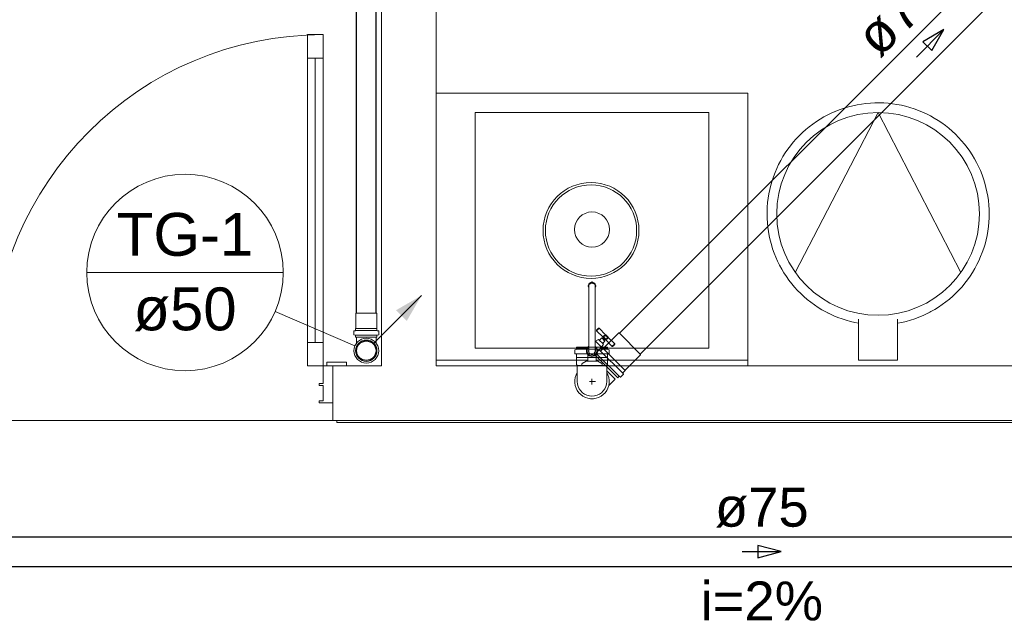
# Model space of a CAD drawing. Header units: millimetres. Extents: x 567 to 934, y -1 to 364.
# Tile 18 of 256: x 595.17 to 600.22, y 41.66 to 44.69. Entities that reach past the tile are written whole.
import ezdxf

# ---------------------------------------------------------------- set-up
doc = ezdxf.new("R2010")
doc.units = ezdxf.units.MM
doc.header["$MEASUREMENT"] = 0
doc.linetypes.add('NULL', pattern=[0])
doc.layers.add('ARQ FINA', color=8, linetype='Continuous')
for name, color, linetype, lineweight in [('Simbolos', 14, 'Continuous', 20), ('Simbolos_int', 14, 'Continuous', 15), ('TQ-Condutos', 14, 'Continuous', 25), ('TQ-Condutos Gordura', 14, 'Continuous', 25), ('TQ-Indicação coluna Gordura', 14, 'Continuous', 13), ('TQ-Sentido conduto', 14, 'Continuous', 30), ('TQ-Sentido conduto Gordura', 14, 'Continuous', 30), ('TQ-Textos conduto', 7, 'Continuous', 9), ('TQ-Textos conduto Gordura', 7, 'Continuous', 9)]:
    doc.layers.add(name, color=color, linetype=linetype, lineweight=lineweight)
doc.styles.add('Arial', font='arial.ttf')

msp = doc.modelspace()

# ---------------------------------------------------------------- hatches: boundary and pattern name
at = {"layer": 'TQ-Condutos Gordura', "linetype": 'Continuous'}
msp.add_hatch(color=41, dxfattribs=at).paths.add_polyline_path([(597.2303, 43.27), (597.1004, 43.195), (597.1553, 43.1401)])

# ---------------------------------------------------------------- linework, layer by layer
at = {"layer": 'ARQ FINA', "lineweight": 5}
for p, q in [((597.0256, 44.829), (597.0256, 42.909)), ((597.3056, 42.909), (597.3056, 44.829)), ((596.6456, 44.609), (596.7256, 44.609)), ((596.6456, 42.909), (596.6456, 44.609)), ((596.7256, 44.609), (596.6456, 44.609)), ((596.6456, 44.609), (596.6456, 44.489)), ((596.7256, 44.609), (596.7256, 42.909)), ((596.7256, 44.489), (596.7256, 44.609)), ((596.6456, 44.489), (596.7256, 44.489)), ((596.6856, 44.489), (596.6856, 43.029)), ((598.9056, 44.309), (597.3056, 44.309)), ((598.9056, 42.939), (598.9056, 44.309)), ((597.5056, 43), (597.5056, 44.209)), ((597.5056, 44.209), (598.7056, 44.209)), ((598.7056, 44.209), (598.7056, 43)), ((598.0867, 43.3209), (598.0867, 43.3188)), ((598.0897, 43.3185), (598.0897, 43.3179)), ((598.1056, 43.3343), (598.103, 43.3341)), ((598.1082, 43.3341), (598.1056, 43.3343)), ((598.1215, 43.3179), (598.1215, 43.3185)), ((598.1245, 43.3188), (598.1245, 43.3209)), ((598.0897, 43.1995), (598.0897, 43.0074)), ((598.1215, 43.0074), (598.1215, 43.1995)), ((598.1425, 43.1027), (598.1387, 43.1027)), ((598.1425, 43.1027), (598.1751, 43.0688)), ((599.4738, 43.1482), (599.4738, 42.939)), ((599.6738, 42.939), (599.6738, 43.1482)), ((598.1291, 43.0931), (598.1291, 43.0893)), ((598.1625, 43.0572), (598.1291, 43.0893)), ((598.1564, 43.0525), (598.1445, 43.0405)), ((598.1564, 43.0525), (598.1721, 43.0368)), ((598.1645, 43.0523), (598.1605, 43.0484)), ((598.162, 43.0548), (598.1743, 43.0425)), ((598.162, 43.0548), (598.1632, 43.0536)), ((598.1645, 43.0523), (598.1719, 43.0449)), ((598.176, 43.0689), (598.1885, 43.0564)), ((598.176, 43.0689), (598.1885, 43.0564)), ((598.1883, 43.0555), (598.2223, 43.0229)), ((596.7256, 43.029), (596.6456, 43.029)), ((596.6456, 43.029), (596.6456, 42.909)), ((596.7256, 42.909), (596.7256, 43.029)), ((598.0817, 43), (597.5056, 43)), ((598.124, 43.0355), (598.1214, 43.0329)), ((598.1397, 43.0453), (598.124, 43.0355)), ((598.124, 43.0355), (598.1551, 43.0044)), ((598.1301, 43), (598.1264, 43)), ((598.1327, 42.982), (598.1551, 43.0044)), ((598.1649, 43.0201), (598.1397, 43.0453)), ((598.7056, 43), (598.1506, 43)), ((598.1551, 43.0044), (598.1649, 43.0201)), ((598.1601, 43.0249), (598.1721, 43.0368)), ((598.168, 43.041), (598.1719, 43.0449)), ((598.1732, 43.0436), (598.1743, 43.0425)), ((598.2089, 43.0095), (598.1768, 43.0429)), ((598.2089, 43.0095), (598.2127, 43.0095)), ((598.2223, 43.0229), (598.2223, 43.0192)), ((598.0836, 42.9749), (598.0836, 42.972)), ((598.0836, 42.9708), (598.0836, 42.9331)), ((598.1276, 42.972), (598.1276, 42.9749)), ((598.1276, 42.9331), (598.1276, 42.9708)), ((598.129, 42.9783), (598.1311, 42.9804)), ((596.7256, 42.909), (596.6456, 42.909)), ((596.6456, 42.909), (596.7256, 42.909)), ((596.7256, 42.819), (596.7256, 42.909)), ((596.7256, 42.909), (596.7756, 42.909)), ((596.7456, 42.929), (596.8456, 42.929)), ((596.7456, 42.909), (596.7456, 42.929)), ((596.8456, 42.909), (596.7456, 42.909)), ((596.7756, 42.909), (596.7756, 42.719)), ((597.0256, 42.909), (596.7756, 42.909)), ((596.7756, 42.909), (596.7756, 42.629)), ((596.8456, 42.929), (596.8456, 42.909)), ((598.084, 42.939), (597.3056, 42.939)), ((598.0531, 42.909), (597.3056, 42.909)), ((598.0534, 42.9177), (598.0531, 42.909)), ((598.0531, 42.909), (598.1581, 42.909)), ((598.0764, 42.9331), (598.0554, 42.9211)), ((598.0764, 42.9331), (598.1348, 42.9331)), ((598.9056, 42.939), (598.1272, 42.939)), ((598.1558, 42.9211), (598.1348, 42.9331)), ((598.1581, 42.909), (598.1578, 42.9177)), ((602.7056, 42.909), (598.1581, 42.909)), ((598.9056, 42.909), (598.9056, 42.939)), ((599.4738, 42.939), (599.6738, 42.939)), ((596.7056, 42.819), (596.7256, 42.819)), ((596.7056, 42.809), (596.7056, 42.819)), ((596.7256, 42.809), (596.7056, 42.809)), ((596.7256, 42.729), (596.7256, 42.809)), ((596.7056, 42.729), (596.7256, 42.729)), ((596.7056, 42.719), (596.7056, 42.729)), ((596.7756, 42.719), (596.7056, 42.719)), ((594.9756, 42.629), (596.7756, 42.629)), ((596.7756, 42.629), (604.1256, 42.629)), ((596.7956, 42.619), (596.7956, 42.629)), ((596.7956, 42.619), (604.057, 42.619))]:
    msp.add_line(p, q, dxfattribs=at)
at = {"layer": 'ARQ FINA', "linetype": 'Continuous', "lineweight": 5}
for p, q in [((599.1491, 43.389), (599.5738, 44.209)), ((599.5738, 44.209), (599.9985, 43.389))]:
    msp.add_line(p, q, dxfattribs=at)
at = {"layer": 'ARQ FINA', "lineweight": 5}
for points in [[(600.1438, 43.689), (600.1433, 43.7118), (600.142, 43.7346), (600.1397, 43.7573), (600.1365, 43.7798), (600.1324, 43.8023), (600.1275, 43.8245), (600.1216, 43.8466), (600.1149, 43.8683), (600.1072, 43.8898), (600.0988, 43.911), (600.0895, 43.9318), (600.0794, 43.9522), (600.0684, 43.9722), (600.0567, 43.9918), (600.0442, 44.0109), (600.031, 44.0294), (600.017, 44.0474), (600.0023, 44.0649), (599.9869, 44.0817), (599.9709, 44.0979), (599.9542, 44.1135), (599.937, 44.1283), (599.9191, 44.1425), (599.9007, 44.156), (599.8818, 44.1687), (599.8623, 44.1806), (599.8424, 44.1917), (599.8221, 44.2021), (599.8014, 44.2116), (599.7803, 44.2203), (599.7589, 44.2281), (599.7372, 44.2351), (599.7152, 44.2412), (599.6931, 44.2464), (599.6707, 44.2507), (599.6481, 44.2542), (599.6255, 44.2567), (599.6027, 44.2583), (599.5799, 44.259), (599.5571, 44.2588), (599.5344, 44.2577), (599.5117, 44.2556), (599.4891, 44.2527), (599.4666, 44.2489), (599.4443, 44.2441), (599.4222, 44.2385), (599.4003, 44.232), (599.3788, 44.2246), (599.3575, 44.2164), (599.3366, 44.2073), (599.316, 44.1974), (599.2959, 44.1867), (599.2762, 44.1752), (599.257, 44.1629), (599.2383, 44.1499), (599.2202, 44.1361), (599.2026, 44.1216), (599.1856, 44.1064), (599.1692, 44.0905), (599.1535, 44.074), (599.1384, 44.0569), (599.124, 44.0392), (599.1104, 44.021), (599.0975, 44.0022), (599.0854, 43.9829), (599.074, 43.9631), (599.0634, 43.9429), (599.0537, 43.9223), (599.0448, 43.9013), (599.0367, 43.88), (599.0295, 43.8583), (599.0232, 43.8364), (599.0177, 43.8143), (599.0132, 43.792), (599.0095, 43.7695), (599.0067, 43.7468), (599.0049, 43.7241), (599.0039, 43.7013), (599.0038, 43.689)], [(599.3489, 44.2127), (599.3366, 44.2073), (599.316, 44.1974), (599.2959, 44.1867), (599.2762, 44.1752), (599.257, 44.1629), (599.2383, 44.1499), (599.2202, 44.1361), (599.2026, 44.1216), (599.1856, 44.1064), (599.1692, 44.0905), (599.1535, 44.074), (599.1384, 44.0569), (599.124, 44.0392), (599.1104, 44.021), (599.0975, 44.0022), (599.0915, 43.9927)], [(599.3489, 44.2127), (599.3366, 44.2073), (599.316, 44.1974), (599.2959, 44.1867), (599.2762, 44.1752), (599.257, 44.1629), (599.2383, 44.1499), (599.2202, 44.1361), (599.2026, 44.1216), (599.1856, 44.1064), (599.1692, 44.0905), (599.1535, 44.074), (599.1384, 44.0569), (599.124, 44.0392), (599.1104, 44.021), (599.0975, 44.0022), (599.0915, 43.9927)], [(599.3489, 44.2127), (599.3366, 44.2073), (599.316, 44.1974), (599.2959, 44.1867), (599.2762, 44.1752), (599.257, 44.1629), (599.2383, 44.1499), (599.2202, 44.1361), (599.2026, 44.1216), (599.1856, 44.1064), (599.1692, 44.0905), (599.1535, 44.074), (599.1384, 44.0569), (599.124, 44.0392), (599.1104, 44.021), (599.0975, 44.0022), (599.0915, 43.9927)], [(600.1438, 43.689), (600.1433, 43.7118), (600.142, 43.7346), (600.1397, 43.7573), (600.1365, 43.7798), (600.1324, 43.8023), (600.1275, 43.8245), (600.1216, 43.8466), (600.1149, 43.8683), (600.1072, 43.8898), (600.0988, 43.911), (600.0895, 43.9318), (600.0794, 43.9522), (600.0684, 43.9722), (600.0567, 43.9918), (600.0442, 44.0109), (600.031, 44.0294), (600.017, 44.0474), (600.0023, 44.0649), (599.9869, 44.0817), (599.9709, 44.0979), (599.9542, 44.1135), (599.937, 44.1283), (599.9191, 44.1425), (599.9007, 44.156), (599.8818, 44.1687), (599.8623, 44.1806), (599.8424, 44.1917), (599.8221, 44.2021), (599.8014, 44.2116), (599.7803, 44.2203), (599.7589, 44.2281), (599.7372, 44.2351), (599.7152, 44.2412), (599.6931, 44.2464), (599.6707, 44.2507), (599.6481, 44.2542), (599.6255, 44.2567), (599.6027, 44.2583), (599.5799, 44.259), (599.5571, 44.2588), (599.5344, 44.2577), (599.5117, 44.2556), (599.4891, 44.2527), (599.4666, 44.2489), (599.4443, 44.2441), (599.4222, 44.2385), (599.4003, 44.232), (599.3788, 44.2246), (599.3575, 44.2164), (599.3504, 44.2133)], [(600.1438, 43.689), (600.1433, 43.7118), (600.142, 43.7346), (600.1397, 43.7573), (600.1365, 43.7798), (600.1324, 43.8023), (600.1275, 43.8245), (600.1216, 43.8466), (600.1149, 43.8683), (600.1072, 43.8898), (600.0988, 43.911), (600.0895, 43.9318), (600.0794, 43.9522), (600.0684, 43.9722), (600.0567, 43.9918), (600.0442, 44.0109), (600.031, 44.0294), (600.017, 44.0474), (600.0023, 44.0649), (599.9869, 44.0817), (599.9709, 44.0979), (599.9542, 44.1135), (599.937, 44.1283), (599.9191, 44.1425), (599.9007, 44.156), (599.8818, 44.1687), (599.8623, 44.1806), (599.8424, 44.1917), (599.8221, 44.2021), (599.8014, 44.2116), (599.7803, 44.2203), (599.7589, 44.2281), (599.7372, 44.2351), (599.7152, 44.2412), (599.6931, 44.2464), (599.6707, 44.2507), (599.6481, 44.2542), (599.6255, 44.2567), (599.6027, 44.2583), (599.5799, 44.259), (599.5571, 44.2588), (599.5344, 44.2577), (599.5117, 44.2556), (599.4891, 44.2527), (599.4666, 44.2489), (599.4443, 44.2441), (599.4222, 44.2385), (599.4003, 44.232), (599.3788, 44.2246), (599.3575, 44.2164), (599.3504, 44.2133)], [(600.1438, 43.689), (600.1433, 43.7118), (600.142, 43.7346), (600.1397, 43.7573), (600.1365, 43.7798), (600.1324, 43.8023), (600.1275, 43.8245), (600.1216, 43.8466), (600.1149, 43.8683), (600.1072, 43.8898), (600.0988, 43.911), (600.0895, 43.9318), (600.0794, 43.9522), (600.0684, 43.9722), (600.0567, 43.9918), (600.0442, 44.0109), (600.031, 44.0294), (600.017, 44.0474), (600.0023, 44.0649), (599.9869, 44.0817), (599.9709, 44.0979), (599.9542, 44.1135), (599.937, 44.1283), (599.9191, 44.1425), (599.9007, 44.156), (599.8818, 44.1687), (599.8623, 44.1806), (599.8424, 44.1917), (599.8221, 44.2021), (599.8014, 44.2116), (599.7803, 44.2203), (599.7589, 44.2281), (599.7372, 44.2351), (599.7152, 44.2412), (599.6931, 44.2464), (599.6707, 44.2507), (599.6481, 44.2542), (599.6255, 44.2567), (599.6027, 44.2583), (599.5799, 44.259), (599.5571, 44.2588), (599.5344, 44.2577), (599.5117, 44.2556), (599.4891, 44.2527), (599.4666, 44.2489), (599.4443, 44.2441), (599.4222, 44.2385), (599.4003, 44.232), (599.3788, 44.2246), (599.3575, 44.2164), (599.3504, 44.2133)], [(599.0906, 43.9912), (599.0854, 43.9829), (599.074, 43.9631), (599.0634, 43.9429), (599.0537, 43.9223), (599.0448, 43.9013), (599.0367, 43.88), (599.0295, 43.8583), (599.0232, 43.8364), (599.0177, 43.8143), (599.0132, 43.792), (599.0095, 43.7695), (599.0067, 43.7468), (599.0049, 43.7241), (599.0039, 43.7013), (599.0038, 43.689)], [(599.0906, 43.9912), (599.0854, 43.9829), (599.074, 43.9631), (599.0634, 43.9429), (599.0537, 43.9223), (599.0448, 43.9013), (599.0367, 43.88), (599.0295, 43.8583), (599.0232, 43.8364), (599.0177, 43.8143), (599.0132, 43.792), (599.0095, 43.7695), (599.0067, 43.7468), (599.0049, 43.7241), (599.0039, 43.7013), (599.0038, 43.689)], [(599.0906, 43.9912), (599.0854, 43.9829), (599.074, 43.9631), (599.0634, 43.9429), (599.0537, 43.9223), (599.0448, 43.9013), (599.0367, 43.88), (599.0295, 43.8583), (599.0232, 43.8364), (599.0177, 43.8143), (599.0132, 43.792), (599.0095, 43.7695), (599.0067, 43.7468), (599.0049, 43.7241), (599.0039, 43.7013), (599.0038, 43.689)], [(599.0038, 43.689), (599.0042, 43.6662), (599.0056, 43.6435), (599.0079, 43.6208), (599.0093, 43.6108)], [(599.0038, 43.689), (599.0042, 43.6662), (599.0056, 43.6435), (599.0079, 43.6208), (599.0093, 43.6108)], [(599.0038, 43.689), (599.0042, 43.6662), (599.0056, 43.6435), (599.0079, 43.6208), (599.0111, 43.5982), (599.0152, 43.5758), (599.0201, 43.5535), (599.026, 43.5315), (599.0301, 43.5184)], [(599.0038, 43.689), (599.0042, 43.6662), (599.0056, 43.6435), (599.0079, 43.6208), (599.0111, 43.5982), (599.0152, 43.5758), (599.0201, 43.5535), (599.026, 43.5315), (599.0327, 43.5097), (599.0403, 43.4882), (599.0488, 43.4671), (599.0581, 43.4462), (599.0682, 43.4258), (599.0791, 43.4058), (599.0909, 43.3863), (599.1033, 43.3672), (599.1166, 43.3486), (599.1306, 43.3306), (599.1453, 43.3132), (599.1606, 43.2963), (599.1767, 43.2801), (599.1933, 43.2646), (599.2106, 43.2497), (599.2285, 43.2355), (599.2469, 43.2221), (599.2658, 43.2094), (599.2852, 43.1975), (599.3051, 43.1863), (599.3254, 43.176), (599.3462, 43.1665), (599.3672, 43.1578), (599.3887, 43.1499), (599.4104, 43.143), (599.4323, 43.1369), (599.4545, 43.1316), (599.4738, 43.1279)], [(599.6738, 43.1279), (599.6961, 43.1323), (599.7183, 43.1377), (599.7402, 43.1439), (599.7619, 43.151), (599.7833, 43.1589), (599.8043, 43.1677), (599.825, 43.1774), (599.8452, 43.1878), (599.8651, 43.1991), (599.8844, 43.2111), (599.9033, 43.2239), (599.9216, 43.2375), (599.9394, 43.2517), (599.9566, 43.2667), (599.9732, 43.2823), (599.9891, 43.2986), (600.0044, 43.3156), (600.019, 43.3331), (600.0329, 43.3512), (600.046, 43.3698), (600.0584, 43.3889), (600.07, 43.4086), (600.0808, 43.4286), (600.0908, 43.4491), (600.1, 43.47), (600.1084, 43.4912), (600.1158, 43.5127), (600.1225, 43.5346), (600.1282, 43.5566), (600.133, 43.5789), (600.137, 43.6013), (600.1401, 43.6239), (600.1422, 43.6466), (600.1434, 43.6694), (600.1438, 43.689)], [(599.8391, 43.1846), (599.8452, 43.1878), (599.8651, 43.1991), (599.8844, 43.2111), (599.9033, 43.2239), (599.9216, 43.2375), (599.9394, 43.2517), (599.9566, 43.2667), (599.9732, 43.2823), (599.9891, 43.2986), (600.0044, 43.3156), (600.019, 43.3331), (600.0329, 43.3512), (600.046, 43.3698), (600.0584, 43.3889), (600.07, 43.4086), (600.0808, 43.4286), (600.0908, 43.4491), (600.1, 43.47), (600.1084, 43.4912), (600.1158, 43.5127), (600.1225, 43.5346), (600.1282, 43.5566), (600.133, 43.5789), (600.137, 43.6013), (600.1401, 43.6239), (600.1422, 43.6466), (600.1434, 43.6694), (600.1438, 43.689)], [(600.1247, 43.543), (600.1282, 43.5566), (600.133, 43.5789), (600.137, 43.6013), (600.1401, 43.6239), (600.1422, 43.6466), (600.1434, 43.6694), (600.1438, 43.689)], [(600.1247, 43.543), (600.1282, 43.5566), (600.133, 43.5789), (600.137, 43.6013), (600.1401, 43.6239), (600.1422, 43.6466), (600.1434, 43.6694), (600.1438, 43.689)], [(599.0096, 43.6083), (599.0111, 43.5982), (599.0152, 43.5758), (599.0201, 43.5535), (599.026, 43.5315), (599.03, 43.5185)], [(599.0096, 43.6083), (599.0111, 43.5982), (599.0152, 43.5758), (599.0201, 43.5535), (599.026, 43.5315), (599.03, 43.5185)], [(599.0306, 43.5164), (599.0327, 43.5097), (599.0403, 43.4882), (599.0488, 43.4671), (599.0581, 43.4462), (599.0682, 43.4258), (599.0791, 43.4058), (599.0909, 43.3863), (599.1033, 43.3672), (599.1166, 43.3486), (599.1306, 43.3306), (599.1453, 43.3132), (599.1606, 43.2963), (599.1767, 43.2801), (599.1933, 43.2646), (599.2106, 43.2497), (599.2285, 43.2355), (599.2469, 43.2221), (599.2658, 43.2094), (599.2852, 43.1975), (599.3051, 43.1863), (599.3125, 43.1826)], [(599.0307, 43.5163), (599.0327, 43.5097), (599.0403, 43.4882), (599.0488, 43.4671), (599.0581, 43.4462), (599.0682, 43.4258), (599.0791, 43.4058), (599.0909, 43.3863), (599.1033, 43.3672), (599.1166, 43.3486), (599.1306, 43.3306), (599.1453, 43.3132), (599.1606, 43.2963), (599.1767, 43.2801), (599.1933, 43.2646), (599.2106, 43.2497), (599.2285, 43.2355), (599.2469, 43.2221), (599.2658, 43.2094), (599.2852, 43.1975), (599.3051, 43.1863), (599.3123, 43.1827)], [(599.0307, 43.5163), (599.0327, 43.5097), (599.0403, 43.4882), (599.0488, 43.4671), (599.0581, 43.4462), (599.0682, 43.4258), (599.0791, 43.4058), (599.0909, 43.3863), (599.1033, 43.3672), (599.1166, 43.3486), (599.1306, 43.3306), (599.1453, 43.3132), (599.1606, 43.2963), (599.1767, 43.2801), (599.1933, 43.2646), (599.2106, 43.2497), (599.2285, 43.2355), (599.2469, 43.2221), (599.2658, 43.2094), (599.2852, 43.1975), (599.3051, 43.1863), (599.3123, 43.1827)], [(600.0649, 43.4), (600.07, 43.4086), (600.0808, 43.4286), (600.0908, 43.4491), (600.1, 43.47), (600.1084, 43.4912), (600.1158, 43.5127), (600.1225, 43.5346), (600.1243, 43.5416)], [(600.0649, 43.4), (600.07, 43.4086), (600.0808, 43.4286), (600.0908, 43.4491), (600.1, 43.47), (600.1084, 43.4912), (600.1158, 43.5127), (600.1225, 43.5346), (600.1243, 43.5416)], [(599.8391, 43.1846), (599.8452, 43.1878), (599.8651, 43.1991), (599.8844, 43.2111), (599.9033, 43.2239), (599.9216, 43.2375), (599.9394, 43.2517), (599.9566, 43.2667), (599.9732, 43.2823), (599.9891, 43.2986), (600.0044, 43.3156), (600.019, 43.3331), (600.0329, 43.3512), (600.046, 43.3698), (600.0584, 43.3889), (600.0641, 43.3986)], [(599.8391, 43.1846), (599.8452, 43.1878), (599.8651, 43.1991), (599.8844, 43.2111), (599.9033, 43.2239), (599.9216, 43.2375), (599.9394, 43.2517), (599.9566, 43.2667), (599.9732, 43.2823), (599.9891, 43.2986), (600.0044, 43.3156), (600.019, 43.3331), (600.0329, 43.3512), (600.046, 43.3698), (600.0584, 43.3889), (600.0641, 43.3986)], [(598.1056, 43.3397), (598.0892, 43.3303), (598.0892, 43.3114)], [(598.1021, 43.3339), (598.0987, 43.3327), (598.0957, 43.3309), (598.0932, 43.3283), (598.0913, 43.3254), (598.0901, 43.322), (598.0897, 43.3185)], [(598.0897, 43.3179), (598.0897, 43.3176), (598.0897, 43.3172), (598.0897, 43.3167), (598.0897, 43.316), (598.0897, 43.3153), (598.0897, 43.3145), (598.0897, 43.3135), (598.0897, 43.3124), (598.0897, 43.3113), (598.0897, 43.31), (598.0897, 43.3087), (598.0897, 43.3072), (598.0897, 43.3057), (598.0897, 43.304), (598.0897, 43.3023), (598.0897, 43.3005), (598.0897, 43.2986), (598.0897, 43.2966), (598.0897, 43.2945), (598.0897, 43.2924), (598.0897, 43.2902), (598.0897, 43.2879), (598.0897, 43.2856), (598.0897, 43.2832), (598.0897, 43.2807), (598.0897, 43.2782), (598.0897, 43.2757), (598.0897, 43.2731), (598.0897, 43.2704), (598.0897, 43.2678), (598.0897, 43.2651), (598.0897, 43.2623), (598.0897, 43.2596), (598.0897, 43.2568), (598.0897, 43.254), (598.0897, 43.2512), (598.0897, 43.2484), (598.0897, 43.2456), (598.0897, 43.2428), (598.0897, 43.24), (598.0897, 43.2373), (598.0897, 43.2345), (598.0897, 43.2318), (598.0897, 43.2291), (598.0897, 43.2264), (598.0897, 43.2237), (598.0897, 43.2211), (598.0897, 43.2186), (598.0897, 43.2161), (598.0897, 43.2136), (598.0897, 43.2112), (598.0897, 43.2089), (598.0897, 43.2066), (598.0897, 43.2044), (598.0897, 43.2022), (598.0897, 43.2001), (598.0897, 43.1995)], [(598.122, 43.3114), (598.122, 43.3303), (598.1056, 43.3397)], [(598.1215, 43.3185), (598.1211, 43.322), (598.1199, 43.3254), (598.118, 43.3283), (598.1155, 43.3309), (598.1125, 43.3327), (598.1091, 43.3339)], [(598.1215, 43.1995), (598.1215, 43.2016), (598.1215, 43.2037), (598.1215, 43.2059), (598.1215, 43.2082), (598.1215, 43.2105), (598.1215, 43.2129), (598.1215, 43.2154), (598.1215, 43.2179), (598.1215, 43.2204), (598.1215, 43.223), (598.1215, 43.2256), (598.1215, 43.2283), (598.1215, 43.231), (598.1215, 43.2337), (598.1215, 43.2365), (598.1215, 43.2392), (598.1215, 43.242), (598.1215, 43.2448), (598.1215, 43.2476), (598.1215, 43.2504), (598.1215, 43.2532), (598.1215, 43.256), (598.1215, 43.2588), (598.1215, 43.2615), (598.1215, 43.2643), (598.1215, 43.267), (598.1215, 43.2697), (598.1215, 43.2723), (598.1215, 43.2749), (598.1215, 43.2775), (598.1215, 43.28), (598.1215, 43.2825), (598.1215, 43.2849), (598.1215, 43.2872), (598.1215, 43.2895), (598.1215, 43.2918), (598.1215, 43.2939), (598.1215, 43.296), (598.1215, 43.298), (598.1215, 43.2999), (598.1215, 43.3018), (598.1215, 43.3035), (598.1215, 43.3052), (598.1215, 43.3068), (598.1215, 43.3083), (598.1215, 43.3096), (598.1215, 43.3109), (598.1215, 43.3121), (598.1215, 43.3132), (598.1215, 43.3142), (598.1215, 43.3151), (598.1215, 43.3158), (598.1215, 43.3165), (598.1215, 43.3171), (598.1215, 43.3175), (598.1215, 43.3178), (598.1215, 43.3179)], [(599.3144, 43.1816), (599.3254, 43.176), (599.3462, 43.1665), (599.3672, 43.1578), (599.3887, 43.1499), (599.4104, 43.143), (599.4323, 43.1369), (599.4545, 43.1316), (599.4738, 43.1279)], [(599.3144, 43.1816), (599.3254, 43.176), (599.3462, 43.1665), (599.3672, 43.1578), (599.3887, 43.1499), (599.4104, 43.143), (599.4323, 43.1369), (599.4545, 43.1316), (599.4738, 43.1279)], [(599.3144, 43.1816), (599.3254, 43.176), (599.3462, 43.1665), (599.3672, 43.1578), (599.3887, 43.1499), (599.4104, 43.143), (599.4323, 43.1369), (599.4545, 43.1316), (599.4738, 43.1279)], [(599.6738, 43.1279), (599.6961, 43.1323), (599.7183, 43.1377), (599.7402, 43.1439), (599.7619, 43.151), (599.7833, 43.1589), (599.8043, 43.1677), (599.825, 43.1774), (599.8372, 43.1837)], [(599.6738, 43.1279), (599.6961, 43.1323), (599.7183, 43.1377), (599.7402, 43.1439), (599.7619, 43.151), (599.7833, 43.1589), (599.8043, 43.1677), (599.825, 43.1774), (599.8372, 43.1837)], [(599.6738, 43.1279), (599.6961, 43.1323), (599.7183, 43.1377), (599.7402, 43.1439), (599.7619, 43.151), (599.7833, 43.1589), (599.8043, 43.1677), (599.825, 43.1774), (599.8372, 43.1837)], [(598.1339, 43.0979), (598.1353, 43.0993), (598.1365, 43.1006), (598.1375, 43.1015), (598.1382, 43.1022), (598.1386, 43.1026), (598.1387, 43.1027)], [(598.1387, 43.1027), (598.1386, 43.1026), (598.1382, 43.1022), (598.1375, 43.1015), (598.1366, 43.1006), (598.136, 43.1), (598.1353, 43.0994), (598.1346, 43.0986), (598.1339, 43.0979)], [(598.1425, 43.1027), (598.1421, 43.1023), (598.1408, 43.101), (598.1398, 43.1001), (598.1386, 43.0989), (598.1358, 43.096)], [(598.1339, 43.0979), (598.1332, 43.0972), (598.1325, 43.0965), (598.1318, 43.0958), (598.1312, 43.0952), (598.1303, 43.0943), (598.1296, 43.0936), (598.1292, 43.0932), (598.1291, 43.0931)], [(598.1291, 43.0931), (598.1292, 43.0932), (598.1296, 43.0936), (598.1303, 43.0943), (598.1313, 43.0953), (598.1325, 43.0965), (598.1339, 43.0979)], [(598.1358, 43.096), (598.1329, 43.0932), (598.1317, 43.092), (598.1308, 43.091), (598.13, 43.0903), (598.1295, 43.0897), (598.1292, 43.0894), (598.1291, 43.0893)], [(598.162, 43.0548), (598.1621, 43.0554), (598.1622, 43.056), (598.1624, 43.0567), (598.1625, 43.0572)], [(598.1663, 43.0582), (598.1635, 43.0575), (598.1628, 43.0573), (598.1625, 43.0572)], [(598.1625, 43.0572), (598.1628, 43.0573)], [(598.1842, 43.0476), (598.1826, 43.0464), (598.1806, 43.0456), (598.1785, 43.0453), (598.1763, 43.0454), (598.1743, 43.046), (598.1724, 43.0468), (598.1706, 43.048), (598.169, 43.0494), (598.1664, 43.0528), (598.165, 43.0568), (598.1648, 43.0589), (598.1651, 43.061), (598.1672, 43.0646)], [(598.165, 43.0568), (598.1655, 43.0547), (598.1664, 43.0528)], [(598.1753, 43.0469), (598.1729, 43.0478), (598.1717, 43.0484), (598.1707, 43.0492), (598.1697, 43.0501), (598.1688, 43.0511), (598.1677, 43.0527), (598.1672, 43.0536), (598.1669, 43.0545), (598.1663, 43.0582)], [(598.1663, 43.0582), (598.1665, 43.0557), (598.1674, 43.0533), (598.168, 43.0522), (598.1688, 43.0511), (598.1697, 43.0501), (598.1707, 43.0492), (598.1723, 43.0481), (598.1732, 43.0476), (598.1741, 43.0473), (598.1753, 43.0469)], [(598.1672, 43.0646), (598.1708, 43.0667), (598.1729, 43.067), (598.175, 43.0668), (598.1771, 43.0663), (598.179, 43.0654), (598.1808, 43.0643), (598.1824, 43.0629), (598.1838, 43.0612), (598.185, 43.0595), (598.1858, 43.0575), (598.1864, 43.0555), (598.1865, 43.0533), (598.1862, 43.0512), (598.1855, 43.0492), (598.1842, 43.0476)], [(598.169, 43.0628), (598.1684, 43.0619), (598.1679, 43.061), (598.1676, 43.06), (598.1675, 43.0589), (598.1677, 43.0569), (598.1684, 43.0549), (598.1695, 43.053), (598.1709, 43.0513), (598.1725, 43.0499), (598.1743, 43.0488), (598.1764, 43.0481), (598.1786, 43.0479), (598.1807, 43.0484), (598.1823, 43.0495)], [(598.1823, 43.0495), (598.1835, 43.0512), (598.1839, 43.0532), (598.1837, 43.0554), (598.183, 43.0575), (598.1819, 43.0593), (598.1805, 43.061), (598.1789, 43.0624), (598.177, 43.0634), (598.175, 43.0641), (598.1729, 43.0643), (598.1718, 43.0642), (598.1708, 43.0639), (598.1699, 43.0634), (598.169, 43.0628)], [(598.1722, 43.0654), (598.1727, 43.0655), (598.1732, 43.0655), (598.1741, 43.0655)], [(598.1751, 43.0688), (598.175, 43.0685), (598.1749, 43.0679), (598.1746, 43.0669), (598.1741, 43.0655)], [(598.1741, 43.0655), (598.1765, 43.0652), (598.1787, 43.0643), (598.1808, 43.063), (598.1825, 43.0612), (598.1836, 43.0597), (598.1844, 43.0581), (598.1848, 43.0569)], [(598.1848, 43.0569), (598.1839, 43.0592), (598.1825, 43.0612), (598.1808, 43.063), (598.1793, 43.064), (598.1776, 43.0648), (598.1741, 43.0655)], [(598.175, 43.0685), (598.1751, 43.0688)], [(598.1864, 43.0555), (598.1858, 43.0575), (598.185, 43.0595), (598.1838, 43.0612), (598.1824, 43.0629), (598.179, 43.0654), (598.175, 43.0668)], [(598.1751, 43.0688), (598.1757, 43.0689), (598.176, 43.0689)], [(598.1823, 43.0495), (598.1815, 43.0488), (598.1806, 43.0483), (598.1796, 43.048), (598.1785, 43.0479)], [(598.1839, 43.0533), (598.1838, 43.0522), (598.1835, 43.0512), (598.183, 43.0503), (598.1823, 43.0495)], [(598.183, 43.0488), (598.1838, 43.0497), (598.1841, 43.0501), (598.1844, 43.0506), (598.1846, 43.0511), (598.1848, 43.0516), (598.1849, 43.0521), (598.185, 43.0526)], [(598.1865, 43.055), (598.1875, 43.0553), (598.1881, 43.0554), (598.1883, 43.0555)], [(598.1883, 43.0555), (598.1881, 43.0554)], [(598.1885, 43.0564), (598.1884, 43.0557), (598.1883, 43.0555)], [(598.0895, 43.0096), (598.0885, 43.009), (598.0876, 43.0083), (598.0867, 43.0075), (598.0859, 43.0068), (598.0851, 43.006), (598.0843, 43.0051), (598.0836, 43.0043), (598.0828, 43.0034), (598.0822, 43.0024), (598.0815, 43.0015), (598.0809, 43.0005), (598.0804, 42.9995), (598.0799, 42.9985), (598.0794, 42.9975), (598.0789, 42.9964), (598.0786, 42.9953), (598.0782, 42.9942), (598.0779, 42.9931), (598.0776, 42.992), (598.0774, 42.9909), (598.0772, 42.9898), (598.0771, 42.9886), (598.077, 42.9875), (598.077, 42.9863), (598.077, 42.9852), (598.0771, 42.9841), (598.0772, 42.9829), (598.0773, 42.9818), (598.0775, 42.9806), (598.0778, 42.9795), (598.078, 42.9784), (598.0784, 42.9773), (598.0787, 42.9762), (598.0791, 42.9752), (598.0796, 42.9741), (598.0801, 42.9731), (598.0806, 42.9721), (598.0812, 42.9711), (598.0818, 42.9701), (598.0825, 42.9692), (598.0832, 42.9683), (598.0839, 42.9674), (598.0847, 42.9665), (598.0855, 42.9657), (598.0863, 42.9649), (598.0871, 42.9642), (598.088, 42.9635), (598.089, 42.9628), (598.0899, 42.9621), (598.0909, 42.9615), (598.091, 42.9614)], [(598.0897, 43.0074), (598.0897, 43.0054), (598.0897, 43.0035), (598.0897, 43.0017), (598.0897, 43), (598.0897, 42.9984), (598.0897, 42.9968), (598.0897, 42.9954), (598.0897, 42.994), (598.0897, 42.9928), (598.0897, 42.9916), (598.0897, 42.9906), (598.0897, 42.9896), (598.0897, 42.9888), (598.0897, 42.9881), (598.0897, 42.9875), (598.0897, 42.987), (598.0897, 42.9866), (598.0897, 42.9863), (598.0897, 42.9861), (598.0897, 42.986)], [(598.1215, 42.986), (598.1215, 42.9861), (598.1215, 42.9863), (598.1215, 42.9865), (598.1215, 42.9869), (598.1215, 42.9874), (598.1215, 42.988), (598.1215, 42.9888), (598.1215, 42.9896), (598.1215, 42.9905), (598.1215, 42.9916), (598.1215, 42.9927), (598.1215, 42.9939), (598.1215, 42.9953), (598.1215, 42.9967), (598.1215, 42.9983), (598.1215, 42.9999), (598.1215, 43.0016), (598.1215, 43.0034), (598.1215, 43.0053), (598.1215, 43.0073), (598.1215, 43.0074)], [(598.1223, 43.0088), (598.125, 43.0064), (598.1275, 43.0038), (598.1302, 43.0002), (598.1321, 42.9965), (598.1334, 42.9929), (598.1337, 42.9912), (598.1339, 42.9895), (598.1336, 42.9863), (598.1329, 42.9838)], [(598.1724, 43.0468), (598.1743, 43.046), (598.1763, 43.0454)], [(598.1768, 43.0429), (598.1762, 43.0428), (598.1756, 43.0427), (598.1749, 43.0425), (598.1743, 43.0425)], [(598.1768, 43.0429), (598.1769, 43.0432), (598.177, 43.0439), (598.1773, 43.0451)], [(598.1769, 43.0432), (598.1768, 43.0429)], [(598.1778, 43.0467), (598.1787, 43.0467), (598.1791, 43.0468), (598.1796, 43.0469), (598.18, 43.047), (598.1805, 43.0472), (598.1809, 43.0473), (598.1814, 43.0475), (598.1818, 43.0478), (598.1822, 43.0481), (598.183, 43.0488)], [(598.2089, 43.0095), (598.2093, 43.0099), (598.2106, 43.0112), (598.2116, 43.0122), (598.2128, 43.0133), (598.2156, 43.0162)], [(598.2175, 43.0143), (598.2161, 43.0129), (598.2148, 43.0117), (598.2139, 43.0107), (598.2132, 43.01), (598.2128, 43.0096), (598.2127, 43.0095)], [(598.2127, 43.0095), (598.2128, 43.0096), (598.2132, 43.01), (598.2139, 43.0107), (598.2148, 43.0116), (598.2154, 43.0122), (598.216, 43.0129), (598.2167, 43.0136), (598.2175, 43.0143)], [(598.2156, 43.0162), (598.2185, 43.019), (598.2197, 43.0202), (598.2206, 43.0212), (598.2214, 43.022), (598.2219, 43.0225), (598.2222, 43.0228), (598.2223, 43.0229)], [(598.2175, 43.0143), (598.2182, 43.0151), (598.2189, 43.0158), (598.2196, 43.0164), (598.2202, 43.017), (598.2211, 43.0179), (598.2218, 43.0186), (598.2222, 43.019), (598.2223, 43.0192)], [(598.2223, 43.0192), (598.2222, 43.019), (598.2218, 43.0186), (598.2211, 43.018), (598.2201, 43.017), (598.2189, 43.0157), (598.2175, 43.0143)], [(598.0839, 42.9712), (598.0836, 42.975)], [(598.0858, 42.9663), (598.0841, 42.9703)], [(598.1056, 42.9578), (598.0991, 42.9585), (598.0934, 42.9602), (598.091, 42.9614), (598.0889, 42.9629)], [(598.1223, 42.9629), (598.1202, 42.9614), (598.1178, 42.9602), (598.1121, 42.9585), (598.1056, 42.9578)], [(598.1202, 42.9614), (598.1212, 42.962), (598.1221, 42.9627), (598.123, 42.9633), (598.1239, 42.9641), (598.1248, 42.9648), (598.1256, 42.9656), (598.1264, 42.9664), (598.1272, 42.9673), (598.1279, 42.9681), (598.1286, 42.969), (598.1293, 42.97), (598.1299, 42.9709), (598.1305, 42.9719), (598.131, 42.9729), (598.1315, 42.9739), (598.132, 42.975), (598.1324, 42.9761), (598.1328, 42.9771), (598.1331, 42.9782), (598.1334, 42.9793), (598.1337, 42.9805), (598.1339, 42.9816), (598.134, 42.9827), (598.1341, 42.9839), (598.1342, 42.985), (598.1342, 42.9861), (598.1342, 42.9873), (598.1341, 42.9884), (598.134, 42.9896), (598.1338, 42.9907), (598.1336, 42.9918), (598.1334, 42.9929), (598.1333, 42.9931)], [(598.1271, 42.9703), (598.1254, 42.9663)], [(598.1276, 42.975), (598.1273, 42.9712)], [(598.1317, 42.9816), (598.129, 42.9783)], [(598.0534, 42.9177), (598.0534, 42.9179), (598.0534, 42.918), (598.0534, 42.9182), (598.0535, 42.9184), (598.0535, 42.9185), (598.0535, 42.9187), (598.0536, 42.9188), (598.0536, 42.919), (598.0537, 42.9191), (598.0538, 42.9193), (598.0538, 42.9194), (598.0539, 42.9196), (598.054, 42.9197), (598.0541, 42.9198), (598.0542, 42.92), (598.0543, 42.9201), (598.0544, 42.9202), (598.0545, 42.9203), (598.0546, 42.9204), (598.0547, 42.9206), (598.0548, 42.9207), (598.055, 42.9208), (598.0551, 42.9209), (598.0552, 42.9209), (598.0553, 42.921), (598.0554, 42.9211)], [(598.1558, 42.9211), (598.156, 42.921), (598.1561, 42.9209), (598.1562, 42.9208), (598.1563, 42.9207), (598.1565, 42.9206), (598.1566, 42.9205), (598.1567, 42.9204), (598.1568, 42.9202), (598.1569, 42.9201), (598.157, 42.92), (598.1571, 42.9199), (598.1572, 42.9197), (598.1573, 42.9196), (598.1574, 42.9195), (598.1574, 42.9193), (598.1575, 42.9192), (598.1576, 42.919), (598.1576, 42.9189), (598.1577, 42.9187), (598.1577, 42.9186), (598.1577, 42.9184), (598.1578, 42.9183), (598.1578, 42.9181), (598.1578, 42.9179), (598.1578, 42.9178), (598.1578, 42.9177)]]:
    msp.add_lwpolyline(points, dxfattribs=at)
for centre, radius, start, end in [((596.7256, 42.909), 1.7, 90, 180), ((599.5738, 43.689), 0.52, 360, 180), ((598.1006, 43.604), 0.246, 360, 180), ((598.1006, 43.604), 0.234, 0, 180), ((598.1056, 43.609), 0.09, 90, 270), ((598.1056, 43.609), 0.09, 90, 270), ((598.1056, 43.609), 0.09, 270, 90), ((598.1056, 43.609), 0.09, 270, 90), ((599.5738, 43.689), 0.52, 180, 360), ((598.1006, 43.604), 0.246, 180, 360), ((598.1006, 43.604), 0.234, 180, 0), ((598.1056, 42.986), 0.0268, 126.4469, 270), ((598.1056, 42.986), 0.0266, 126.6938, 270), ((598.1056, 42.986), 0.0247, 135, 270), ((598.1056, 42.986), 0.0268, 270, 53.5913), ((598.1056, 42.986), 0.0266, 270, 53.341), ((598.1056, 42.986), 0.0247, 270, 45), ((598.1056, 42.986), 0.018, 174.5808, 232.6184), ((598.1056, 42.986), 0.018, 174.5808, 232.6184), ((598.1056, 42.986), 0.0159, 173.1925, 180), ((598.1056, 42.986), 0.0159, 180, 210), ((598.1056, 42.986), 0.018, 247.3816, 270), ((598.1056, 42.986), 0.018, 247.3816, 270), ((598.1056, 42.986), 0.018, 270, 292.6184), ((598.1056, 42.986), 0.018, 270, 292.6184), ((598.1056, 42.986), 0.018, 307.3816, 5.4192), ((598.1056, 42.986), 0.018, 307.3816, 5.4192), ((598.1056, 42.986), 0.0159, 315, 0), ((598.1056, 42.986), 0.0159, 0, 6.8075), ((598.1056, 42.986), 0.018, 8.4003, 15.9705), ((598.1056, 42.986), 0.018, 8.4003, 15.9705)]:
    msp.add_arc(centre, radius, start, end, dxfattribs=at)
for centre, major_axis, start_param, end_param in [((598.1056, 43.3188), (0.0189, 0), 1.570796, 3.665191), ((598.1056, 43.3185), (0.0171, 0), 2.364825, 2.847082), ((598.1056, 43.3185), (0.0171, 0), 1.570796, 1.861431), ((598.1056, 43.3188), (0.0189, 0), 5.759587, 7.853981), ((598.1056, 43.3185), (0.0171, 0), 1.280161, 1.570796), ((598.1056, 43.3185), (0.0171, 0), 0.2341, 0.776767)]:
    msp.add_ellipse(centre, major_axis=major_axis, ratio=0.996195, start_param=start_param, end_param=end_param, dxfattribs=at)
at = {"layer": 'Simbolos'}
for p, q in [((596.8932, 43.1016), (596.8932, 43.1797)), ((597.0018, 43.1016), (597.0018, 43.1797)), ((596.8928, 43.1012), (596.8932, 43.1016)), ((596.8928, 43.0919), (596.8928, 43.1012)), ((597.0022, 43.1012), (597.0018, 43.1016)), ((597.0022, 43.0919), (597.0022, 43.1012)), ((596.8839, 43.0699), (596.8839, 43.0874)), ((596.8854, 43.068), (596.8913, 43.0664)), ((596.8857, 43.0894), (596.891, 43.0899)), ((596.8928, 43.0557), (596.8928, 43.0644)), ((597.0022, 43.0557), (596.8928, 43.0557)), ((596.8968, 43.0255), (596.8968, 43.0557)), ((596.9982, 43.0255), (596.9982, 43.0557)), ((597.0022, 43.0557), (597.0022, 43.0644)), ((597.0096, 43.068), (597.0037, 43.0664)), ((597.0093, 43.0894), (597.004, 43.0899)), ((597.0111, 43.0699), (597.0111, 43.0874)), ((598.1632, 42.999), (598.243, 43.0788)), ((598.243, 43.0788), (598.2444, 43.0788)), ((598.3554, 42.9678), (598.2444, 43.0788)), ((598.026, 43.005), (598.1852, 43.005)), ((598.026, 43.005), (598.026, 42.9959)), ((598.1503, 42.9869), (598.1625, 42.999)), ((598.1625, 42.999), (598.1632, 42.999)), ((598.1852, 43.005), (598.1852, 42.9959)), ((598.017, 42.9905), (598.017, 42.973)), ((598.0245, 42.994), (598.0185, 42.9924)), ((598.0242, 42.9705), (598.0188, 42.9709)), ((598.026, 42.9685), (598.026, 42.9515)), ((598.026, 42.9515), (598.0265, 42.951)), ((598.0265, 42.951), (598.0265, 42.9155)), ((598.1248, 42.9608), (598.1312, 42.9672)), ((598.2374, 42.8482), (598.1248, 42.9608)), ((598.1316, 42.9697), (598.1284, 42.9751)), ((598.1288, 42.9775), (598.1411, 42.9899)), ((598.1476, 42.9868), (598.1438, 42.99)), ((598.1852, 42.9515), (598.1847, 42.951)), ((598.1847, 42.951), (598.1847, 42.9155)), ((598.1852, 42.9685), (598.1852, 42.9515)), ((598.1867, 42.994), (598.1927, 42.9924)), ((598.187, 42.9705), (598.1924, 42.9709)), ((598.1942, 42.9905), (598.1942, 42.973)), ((598.2756, 42.8866), (598.3554, 42.9664)), ((598.3554, 42.9664), (598.3554, 42.9678)), ((598.0265, 42.9155), (598.0301, 42.9119)), ((598.0301, 42.9119), (598.0301, 42.829)), ((598.1847, 42.9155), (598.1811, 42.9119)), ((598.1811, 42.9119), (598.1811, 42.829)), ((598.2374, 42.8482), (598.2438, 42.8547)), ((598.2462, 42.855), (598.2517, 42.8519)), ((598.2541, 42.8522), (598.2664, 42.8646)), ((598.2634, 42.8711), (598.2666, 42.8673)), ((598.2635, 42.8738), (598.2756, 42.8859)), ((598.2756, 42.8859), (598.2756, 42.8866)), ((598.1918, 42.8084), (598.224, 42.8407))]:
    msp.add_line(p, q, dxfattribs=at)
for points in [[(596.8857, 43.0894), (596.8854, 43.0894), (596.8851, 43.0892), (596.8848, 43.0891), (596.8845, 43.0889), (596.8843, 43.0886), (596.8841, 43.0884), (596.884, 43.0881), (596.8839, 43.0877), (596.8839, 43.0874)], [(596.8839, 43.0699), (596.8839, 43.0696), (596.884, 43.0693), (596.8841, 43.0691), (596.8842, 43.0688), (596.8844, 43.0686), (596.8846, 43.0684), (596.8849, 43.0682), (596.8851, 43.0681), (596.8854, 43.068)], [(596.891, 43.0899), (596.8913, 43.0899), (596.8916, 43.09), (596.8919, 43.0902), (596.8922, 43.0904), (596.8924, 43.0907), (596.8926, 43.0909), (596.8927, 43.0912), (596.8928, 43.0915), (596.8928, 43.0919)], [(596.8928, 43.0644), (596.8928, 43.0647), (596.8927, 43.065), (596.8926, 43.0653), (596.8925, 43.0655), (596.8923, 43.0658), (596.8921, 43.066), (596.8919, 43.0661), (596.8916, 43.0663), (596.8913, 43.0664)], [(597.0022, 43.0919), (597.0022, 43.0915), (597.0023, 43.0912), (597.0024, 43.0909), (597.0026, 43.0907), (597.0028, 43.0904), (597.0031, 43.0902), (597.0034, 43.09), (597.0037, 43.0899), (597.004, 43.0899)], [(597.0037, 43.0664), (597.0034, 43.0663), (597.0032, 43.0661), (597.0029, 43.066), (597.0027, 43.0658), (597.0025, 43.0655), (597.0024, 43.0653), (597.0023, 43.065), (597.0022, 43.0647), (597.0022, 43.0644)], [(597.0111, 43.0874), (597.0111, 43.0877), (597.011, 43.0881), (597.0109, 43.0884), (597.0107, 43.0886), (597.0105, 43.0889), (597.0102, 43.0891), (597.0099, 43.0892), (597.0096, 43.0894), (597.0093, 43.0894)], [(597.0096, 43.068), (597.0099, 43.0681), (597.0102, 43.0682), (597.0104, 43.0684), (597.0106, 43.0686), (597.0108, 43.0688), (597.0109, 43.0691), (597.011, 43.0693), (597.0111, 43.0696), (597.0111, 43.0699)], [(598.0185, 42.9924), (598.0182, 42.9923), (598.018, 42.9921), (598.0177, 42.992), (598.0175, 42.9918), (598.0173, 42.9915), (598.0172, 42.9913), (598.0171, 42.991), (598.017, 42.9907), (598.017, 42.9904)], [(598.017, 42.973), (598.017, 42.9726), (598.0171, 42.9723), (598.0173, 42.972), (598.0174, 42.9717), (598.0177, 42.9715), (598.0179, 42.9713), (598.0182, 42.9711), (598.0185, 42.971), (598.0188, 42.971)], [(598.026, 42.9685), (598.026, 42.9688), (598.0259, 42.9691), (598.0258, 42.9694), (598.0256, 42.9697), (598.0254, 42.97), (598.0251, 42.9702), (598.0248, 42.9703), (598.0245, 42.9704), (598.0242, 42.9705)], [(598.0245, 42.994), (598.0248, 42.9941), (598.0251, 42.9942), (598.0253, 42.9944), (598.0255, 42.9946), (598.0257, 42.9948), (598.0258, 42.9951), (598.0259, 42.9954), (598.026, 42.9956), (598.026, 42.9959)], [(598.1288, 42.9775), (598.1286, 42.9773), (598.1284, 42.977), (598.1283, 42.9767), (598.1282, 42.9765), (598.1282, 42.9762), (598.1282, 42.9759), (598.1282, 42.9756), (598.1283, 42.9753), (598.1284, 42.9751)], [(598.1312, 42.9672), (598.1314, 42.9675), (598.1316, 42.9677), (598.1317, 42.968), (598.1318, 42.9682), (598.1318, 42.9685), (598.1318, 42.9688), (598.1318, 42.9691), (598.1317, 42.9694), (598.1316, 42.9697)], [(598.1438, 42.99), (598.1436, 42.9902), (598.1433, 42.9903), (598.143, 42.9904), (598.1426, 42.9904), (598.1423, 42.9904), (598.142, 42.9904), (598.1417, 42.9902), (598.1414, 42.9901), (598.1411, 42.9899)], [(598.1476, 42.9868), (598.1479, 42.9866), (598.1482, 42.9864), (598.1485, 42.9864), (598.1488, 42.9863), (598.1492, 42.9863), (598.1495, 42.9864), (598.1498, 42.9865), (598.1501, 42.9867), (598.1503, 42.9869)], [(598.1852, 42.9959), (598.1852, 42.9956), (598.1853, 42.9954), (598.1854, 42.9951), (598.1855, 42.9948), (598.1857, 42.9946), (598.1859, 42.9944), (598.1862, 42.9942), (598.1864, 42.9941), (598.1867, 42.994)], [(598.187, 42.9705), (598.1867, 42.9704), (598.1864, 42.9703), (598.1861, 42.9702), (598.1859, 42.97), (598.1856, 42.9697), (598.1854, 42.9694), (598.1853, 42.9691), (598.1852, 42.9688), (598.1852, 42.9685)], [(598.1924, 42.971), (598.1927, 42.971), (598.193, 42.9711), (598.1933, 42.9713), (598.1936, 42.9715), (598.1938, 42.9717), (598.194, 42.972), (598.1941, 42.9723), (598.1942, 42.9726), (598.1942, 42.973)], [(598.1942, 42.9904), (598.1942, 42.9907), (598.1941, 42.991), (598.194, 42.9913), (598.1939, 42.9915), (598.1937, 42.9918), (598.1935, 42.992), (598.1933, 42.9921), (598.193, 42.9923), (598.1927, 42.9924)], [(598.2462, 42.855), (598.246, 42.8551), (598.2457, 42.8552), (598.2454, 42.8552), (598.2451, 42.8553), (598.2448, 42.8552), (598.2446, 42.8551), (598.2443, 42.855), (598.244, 42.8549), (598.2438, 42.8547)], [(598.2516, 42.8519), (598.2519, 42.8517), (598.2522, 42.8516), (598.2525, 42.8516), (598.2528, 42.8516), (598.253, 42.8516), (598.2533, 42.8517), (598.2536, 42.8518), (598.2538, 42.852), (598.2541, 42.8522)], [(598.2635, 42.8738), (598.2633, 42.8735), (598.2631, 42.8732), (598.263, 42.8729), (598.2629, 42.8726), (598.2629, 42.8723), (598.2629, 42.8719), (598.263, 42.8716), (598.2632, 42.8713), (598.2634, 42.8711)], [(598.2664, 42.8646), (598.2666, 42.8648), (598.2668, 42.8651), (598.2669, 42.8654), (598.267, 42.8657), (598.267, 42.866), (598.267, 42.8664), (598.2669, 42.8667), (598.2667, 42.867), (598.2666, 42.8673)], [(598.0301, 42.829), (598.0313, 42.8159), (598.0347, 42.8032), (598.0402, 42.7913), (598.0478, 42.7805), (598.0571, 42.7712), (598.0679, 42.7636), (598.0798, 42.7581), (598.0925, 42.7547), (598.1056, 42.7535), (598.1187, 42.7547), (598.1314, 42.7581), (598.1434, 42.7636), (598.1541, 42.7712), (598.1634, 42.7805), (598.171, 42.7913), (598.1766, 42.8032), (598.18, 42.8159), (598.1811, 42.829)]]:
    msp.add_lwpolyline(points, dxfattribs=at)
msp.add_circle((596.9475, 42.9871), 0.0636, dxfattribs=at)
at = {"layer": 'Simbolos_int'}
for p, q in [((597.0018, 43.1797), (596.8932, 43.1797)), ((597.0022, 43.1012), (596.8928, 43.1012)), ((597.0022, 43.09), (596.8928, 43.09)), ((597.0022, 43.066), (596.8928, 43.066)), ((596.9982, 43.0557), (596.8968, 43.0557)), ((598.2756, 42.8859), (598.1625, 42.999)), ((598.026, 42.9944), (598.1852, 42.9944)), ((598.026, 42.9703), (598.1852, 42.9703)), ((598.1852, 42.9515), (598.026, 42.9515)), ((598.2449, 42.8558), (598.1323, 42.9683)), ((598.2619, 42.8728), (598.1494, 42.9853)), ((598.1811, 42.9119), (598.0301, 42.9119)), ((598.224, 42.8407), (598.1811, 42.8836)), ((598.1056, 42.829), (598.0933, 42.829)), ((598.1056, 42.829), (598.1056, 42.8434)), ((598.1056, 42.829), (598.1056, 42.8139)), ((598.1056, 42.829), (598.1235, 42.829))]:
    msp.add_line(p, q, dxfattribs=at)
msp.add_lwpolyline([(598.0301, 42.8754), (598.0238, 42.863), (598.0195, 42.8498), (598.0173, 42.836), (598.0173, 42.8221), (598.0194, 42.8084), (598.0237, 42.7952), (598.03, 42.7828), (598.0382, 42.7715), (598.048, 42.7617), (598.0593, 42.7535), (598.0717, 42.7472), (598.0849, 42.7429), (598.0987, 42.7407), (598.1126, 42.7407), (598.1263, 42.7429), (598.1395, 42.7472), (598.1519, 42.7535), (598.1632, 42.7617), (598.173, 42.7715), (598.1812, 42.7828), (598.1875, 42.7952), (598.1918, 42.8084), (598.1939, 42.8221), (598.1939, 42.836), (598.1917, 42.8498), (598.1874, 42.863), (598.1811, 42.8754)], dxfattribs=at)
msp.add_circle((596.9475, 42.9871), 0.0547, dxfattribs=at)
at = {"layer": 'TQ-Condutos'}
for p, q in [((593.2234, 42.0314), (604.9873, 42.0314)), ((593.2234, 41.8804), (604.9873, 41.8804))]:
    msp.add_line(p, q, dxfattribs=at)
at = {"layer": 'TQ-Condutos Gordura'}
for p, q in [((596.8968, 43.1797), (596.8968, 47.7985)), ((596.9982, 43.1797), (596.9982, 47.7985)), ((598.2465, 43.0767), (601.3315, 46.1617)), ((598.3533, 42.9699), (601.4382, 46.0549))]:
    msp.add_line(p, q, dxfattribs=at)
msp.add_lwpolyline([(596.9829, 43.0225), (597.2303, 43.27)], dxfattribs=at)
msp.add_circle((596.9475, 42.9871), 0.05, dxfattribs=at)
at = {"layer": 'TQ-Indicação coluna Gordura'}
for p, q in [((595.5132, 43.3883), (596.5213, 43.3883)), ((596.4801, 43.1887), (596.8891, 43.0123))]:
    msp.add_line(p, q, dxfattribs=at)
msp.add_circle((596.0172, 43.3883), 0.504, dxfattribs=at)
msp.add_circle((596.0172, 43.3883), 0.504, dxfattribs=at)
at = {"layer": 'TQ-Sentido conduto'}
for p, q in [((599.0771, 41.9559), (598.9564, 41.9882)), ((598.9564, 41.9882), (598.9564, 41.9235)), ((598.9564, 41.9235), (599.0771, 41.9559))]:
    msp.add_line(p, q, dxfattribs=at)
msp.add_lwpolyline([(598.8771, 41.9559), (599.0771, 41.9559)], dxfattribs=at)
at = {"layer": 'TQ-Sentido conduto Gordura'}
for p, q in [((599.9117, 44.6352), (599.8035, 44.5727)), ((599.8492, 44.5269), (599.9117, 44.6352)), ((599.8035, 44.5727), (599.8492, 44.5269))]:
    msp.add_line(p, q, dxfattribs=at)
msp.add_lwpolyline([(599.7703, 44.4937), (599.9117, 44.6352)], dxfattribs=at)

# ---------------------------------------------------------------- texts
at = {"layer": 'TQ-Indicação coluna Gordura', "linetype": 'NULL', "char_height": 0.22, "attachment_point": 8, "line_spacing_factor": 0.6, "style": 'Arial'}
for s, insert, width in [('TG-1', (596.0172, 43.4709), 1.400152), ('ø50', (596.0172, 43.0857), 1.059085)]:
    msp.add_mtext(s, dxfattribs=dict(at, insert=insert, width=width))
at = {"layer": 'TQ-Textos conduto', "linetype": 'NULL', "char_height": 0.2, "attachment_point": 8, "line_spacing_factor": 0.6, "style": 'Arial'}
for s, insert, width in [('ø75', (598.9771, 42.0786), 0.962805), ('i=2%', (598.9771, 41.6011), 1.257927)]:
    msp.add_mtext(s, dxfattribs=dict(at, insert=insert, width=width))
at = {"layer": 'TQ-Textos conduto Gordura', "linetype": 'NULL', "insert": (599.7542, 44.6513), "char_height": 0.2, "width": 0.962805, "attachment_point": 8, "rotation": 45.0001, "line_spacing_factor": 0.6, "style": 'Arial'}
msp.add_mtext('ø75', dxfattribs=at)

doc.saveas('drawing.dxf')
